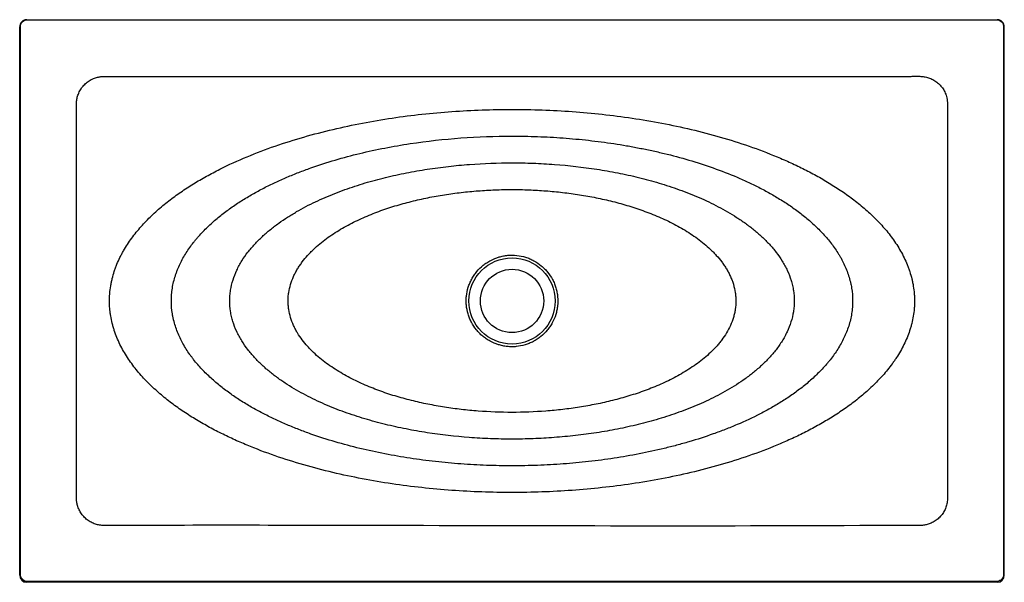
# Model space of a CAD drawing. Header units: millimetres. Extents: x 4724.11 to 4725.51, y 2943.16 to 2943.96.
import ezdxf

# ---------------------------------------------------------------- set-up
doc = ezdxf.new("R2010")
doc.units = ezdxf.units.MM
doc.layers.add('SANINDUSA', color=3, linetype='Continuous')

msp = doc.modelspace()

# ---------------------------------------------------------------- linework, layer by layer
at = {"layer": 'SANINDUSA'}
for p, q in [((4724.1142, 2943.1747), (4724.1142, 2943.9549)), ((4724.1242, 2943.9649), (4724.1253, 2943.9649)), ((4725.5034, 2943.9649), (4725.5045, 2943.9649)), ((4725.5145, 2943.1747), (4725.5145, 2943.9549)), ((4725.5045, 2943.1648), (4724.1242, 2943.1648))]:
    msp.add_line(p, q, dxfattribs=at)
for radius in [0.0613, 0.045]:
    msp.add_circle((4724.8144, 2943.5649), radius, dxfattribs=at)
for centre, major_axis, ratio, start_param, end_param in [((4724.1242, 2943.9549), (0.01, 0), 0.999657, 1.570796, 3.141593), ((4725.5045, 2943.9549), (0.01, 0), 0.999657, 6.283185, 7.853982), ((4724.1242, 2943.1748), (0.00708, 0.00708), 0.999315, 2.356537, 3.926648), ((4725.5045, 2943.1748), (0.00708, -0.00708), 0.999315, 5.49813, 7.068241)]:
    msp.add_ellipse(centre, major_axis=major_axis, ratio=ratio, start_param=start_param, end_param=end_param, dxfattribs=at)
for points, knots in [([(4724.1153, 2943.9549), (4724.1153, 2943.9556), (4724.1155, 2943.9575), (4724.1167, 2943.9603), (4724.1189, 2943.9628), (4724.1219, 2943.9646), (4724.1242, 2943.9648), (4724.1253, 2943.9649)], [0, 0, 0, 0, 0.141005, 0.355713, 0.57047, 0.785237, 1, 1, 1, 1]), ([(4724.1153, 2943.1758), (4724.1153, 2943.2441), (4724.1153, 2943.3806), (4724.1153, 2943.5786), (4724.1153, 2943.7701), (4724.1153, 2943.8933), (4724.1153, 2943.9549)], [0, 0, 0, 0, 0.262787, 0.525574, 0.762787, 1, 1, 1, 1]), ([(4724.1253, 2943.9649), (4724.1397, 2943.9649), (4724.154, 2943.9649), (4724.1827, 2943.9649), (4724.1971, 2943.9649), (4724.2401, 2943.9649), (4724.2688, 2943.9649), (4724.355, 2943.9649), (4724.4124, 2943.9649), (4724.5272, 2943.9649), (4724.5847, 2943.9649), (4724.6995, 2943.9649), (4724.7569, 2943.9649), (4724.8718, 2943.9649), (4724.9292, 2943.9649), (4725.044, 2943.9649), (4725.1015, 2943.9649), (4725.2163, 2943.9649), (4725.2737, 2943.9649), (4725.3599, 2943.9649), (4725.3886, 2943.9649), (4725.4316, 2943.9649), (4725.446, 2943.9649), (4725.4747, 2943.9649), (4725.489, 2943.9649), (4725.5034, 2943.9649)], [0, 0, 0, 0, 0.03125, 0.03125, 0.0625, 0.0625, 0.125, 0.125, 0.25, 0.25, 0.375, 0.375, 0.5, 0.5, 0.625, 0.625, 0.75, 0.75, 0.875, 0.875, 0.9375, 0.9375, 0.96875, 0.96875, 1, 1, 1, 1]), ([(4725.5034, 2943.9649), (4725.5041, 2943.9648), (4725.506, 2943.9647), (4725.5088, 2943.9635), (4725.5114, 2943.9613), (4725.5131, 2943.9583), (4725.5133, 2943.956), (4725.5134, 2943.9549)], [0, 0, 0, 0, 0.141372, 0.356069, 0.570718, 0.785353, 1, 1, 1, 1]), ([(4725.5134, 2943.9549), (4725.5134, 2943.8933), (4725.5134, 2943.7701), (4725.5134, 2943.5786), (4725.5134, 2943.3806), (4725.5134, 2943.2441), (4725.5134, 2943.1758)], [0, 0, 0, 0, 0.237212, 0.474426, 0.737213, 1, 1, 1, 1]), ([(4724.1949, 2943.8449), (4724.1949, 2943.8433), (4724.1949, 2943.8363), (4724.1949, 2943.7111), (4724.1945, 2943.5284), (4724.1954, 2943.3494), (4724.1949, 2943.2868), (4724.195, 2943.2816), (4724.1956, 2943.2773), (4724.1968, 2943.2727), (4724.1987, 2943.2677), (4724.2021, 2943.262), (4724.2064, 2943.2569), (4724.2115, 2943.2526), (4724.2172, 2943.2492), (4724.2233, 2943.2469), (4724.2294, 2943.2457), (4724.2355, 2943.2455), (4724.3663, 2943.246), (4724.7315, 2943.2454), (4725.1099, 2943.2441), (4725.3638, 2943.2457), (4725.3838, 2943.2454), (4725.3909, 2943.2453), (4725.3975, 2943.2455), (4725.4036, 2943.2464), (4725.4093, 2943.2483), (4725.415, 2943.2511), (4725.4204, 2943.255), (4725.425, 2943.2598), (4725.4288, 2943.2653), (4725.4316, 2943.2714), (4725.4334, 2943.278), (4725.434, 2943.287), (4725.4337, 2943.2981), (4725.4338, 2943.3124), (4725.4338, 2943.3275), (4725.4338, 2943.3436), (4725.4338, 2943.3597), (4725.4338, 2943.3758), (4725.4338, 2943.3919), (4725.4338, 2943.4134), (4725.4338, 2943.4348), (4725.4338, 2943.4563), (4725.4338, 2943.4724), (4725.4338, 2943.4885), (4725.4338, 2943.5046), (4725.4338, 2943.5207), (4725.4338, 2943.5368), (4725.4338, 2943.5529), (4725.4338, 2943.569), (4725.4338, 2943.5851), (4725.4338, 2943.6065), (4725.4338, 2943.628), (4725.4338, 2943.6495), (4725.4338, 2943.6656), (4725.4338, 2943.6817), (4725.4338, 2943.6978), (4725.4338, 2943.7139), (4725.4338, 2943.73), (4725.4338, 2943.7461), (4725.4338, 2943.7622), (4725.4338, 2943.7783), (4725.4338, 2943.7944), (4725.4337, 2943.8158), (4725.4339, 2943.8334), (4725.4337, 2943.8471), (4725.4332, 2943.8516), (4725.4321, 2943.8566), (4725.43, 2943.8622), (4725.4266, 2943.8679), (4725.4222, 2943.873), (4725.4171, 2943.8773), (4725.4114, 2943.8806), (4725.4053, 2943.8829), (4725.399, 2943.8841), (4725.3928, 2943.8845), (4725.3865, 2943.8844), (4725.3773, 2943.8842), (4725.3651, 2943.8843), (4725.3498, 2943.8843), (4725.3346, 2943.8843), (4725.3143, 2943.8843), (4725.294, 2943.8843), (4725.2737, 2943.8843), (4725.2585, 2943.8843), (4725.2433, 2943.8843), (4725.2281, 2943.8843), (4725.2078, 2943.8843), (4725.1875, 2943.8843), (4725.1672, 2943.8843), (4725.152, 2943.8843), (4725.1367, 2943.8843), (4725.1164, 2943.8843), (4725.0961, 2943.8843), (4725.0759, 2943.8843), (4725.0606, 2943.8843), (4725.0454, 2943.8843), (4725.0251, 2943.8843), (4725.0048, 2943.8843), (4724.9845, 2943.8843), (4724.9693, 2943.8843), (4724.9541, 2943.8843), (4724.9338, 2943.8843), (4724.9135, 2943.8843), (4724.8932, 2943.8843), (4724.878, 2943.8843), (4724.8627, 2943.8843), (4724.8475, 2943.8843), (4724.8272, 2943.8843), (4724.8069, 2943.8843), (4724.7866, 2943.8843), (4724.7714, 2943.8843), (4724.7562, 2943.8843), (4724.7359, 2943.8843), (4724.7156, 2943.8843), (4724.6953, 2943.8843), (4724.6801, 2943.8843), (4724.6649, 2943.8843), (4724.6446, 2943.8843), (4724.6243, 2943.8843), (4724.604, 2943.8843), (4724.5887, 2943.8843), (4724.5735, 2943.8843), (4724.5532, 2943.8843), (4724.5329, 2943.8843), (4724.5126, 2943.8843), (4724.4974, 2943.8843), (4724.4822, 2943.8843), (4724.467, 2943.8843), (4724.4467, 2943.8843), (4724.4264, 2943.8843), (4724.4061, 2943.8843), (4724.3909, 2943.8843), (4724.3756, 2943.8843), (4724.3553, 2943.8843), (4724.335, 2943.8843), (4724.3147, 2943.8843), (4724.2995, 2943.8843), (4724.2843, 2943.8843), (4724.264, 2943.8843), (4724.2471, 2943.8843), (4724.2336, 2943.8843), (4724.2286, 2943.8839), (4724.2231, 2943.8828), (4724.2174, 2943.8806), (4724.2116, 2943.8773), (4724.2065, 2943.873), (4724.2022, 2943.868), (4724.1988, 2943.8622), (4724.1965, 2943.8563), (4724.1952, 2943.8505), (4724.195, 2943.8468), (4724.1949, 2943.8449)], [0, 0, 0, 0, 0.0012878, 0.0056981, 0.1018523, 0.1499295, 0.1513439, 0.1527577, 0.1541644, 0.1548622, 0.1566624, 0.1584626, 0.1602637, 0.1620647, 0.1638656, 0.1656666, 0.1672963, 0.168938, 0.1705807, 0.2737396, 0.4660482, 0.4784532, 0.4803731, 0.4822928, 0.4842092, 0.4857471, 0.4872849, 0.4890848, 0.4908848, 0.4926859, 0.4944871, 0.4962888, 0.4980906, 0.5000007, 0.5035971, 0.5071936, 0.5115595, 0.5159255, 0.5202915, 0.5246575, 0.5290235, 0.5333895, 0.5421214, 0.5464874, 0.5508534, 0.5552194, 0.5595854, 0.5639513, 0.5683173, 0.5726833, 0.5770493, 0.5814153, 0.5857812, 0.5945132, 0.5988792, 0.6032452, 0.6076112, 0.6119771, 0.6163431, 0.6207091, 0.6250751, 0.6294411, 0.6338071, 0.638173, 0.642539, 0.651271, 0.6524793, 0.6536884, 0.6548926, 0.6566928, 0.658493, 0.6602935, 0.6620941, 0.6638945, 0.665695, 0.6673722, 0.6690595, 0.6707592, 0.6724533, 0.6765816, 0.6807099, 0.6848381, 0.6889664, 0.6972229, 0.7013511, 0.7054794, 0.7096076, 0.7137359, 0.7178641, 0.7261206, 0.7302489, 0.7343771, 0.7385054, 0.7426336, 0.7508902, 0.7550184, 0.7591467, 0.7632749, 0.7674032, 0.7756597, 0.7797879, 0.7839162, 0.7880444, 0.7921727, 0.8004292, 0.8045574, 0.8086857, 0.812814, 0.8169422, 0.8210705, 0.829327, 0.8334552, 0.8375835, 0.8417117, 0.84584, 0.8540965, 0.8582247, 0.862353, 0.8664813, 0.8706095, 0.878866, 0.8829943, 0.8871225, 0.8912508, 0.895379, 0.9036355, 0.9077638, 0.911892, 0.9160203, 0.9201485, 0.9242768, 0.9325333, 0.9366616, 0.9407898, 0.9449181, 0.9490463, 0.9573028, 0.9614311, 0.9655593, 0.9696876, 0.9738158, 0.9820723, 0.9834362, 0.9848, 0.9861564, 0.9879567, 0.9897569, 0.9915583, 0.9933596, 0.9951609, 0.9969623, 0.9984811, 1, 1, 1, 1]), ([(4724.2419, 2943.5649), (4724.2419, 2943.5613), (4724.242, 2943.5577), (4724.2425, 2943.5524), (4724.2427, 2943.5506), (4724.2431, 2943.5471), (4724.2434, 2943.5453), (4724.2442, 2943.5401), (4724.2449, 2943.5366), (4724.2462, 2943.5314), (4724.2467, 2943.5297), (4724.2477, 2943.5263), (4724.2482, 2943.5246), (4724.2499, 2943.5195), (4724.2511, 2943.5162), (4724.2538, 2943.5096), (4724.2553, 2943.5063), (4724.2584, 2943.4999), (4724.2601, 2943.4968), (4724.2636, 2943.4906), (4724.2655, 2943.4875), (4724.2694, 2943.4815), (4724.2714, 2943.4786), (4724.2756, 2943.4728), (4724.2778, 2943.47), (4724.2822, 2943.4645), (4724.2845, 2943.4617), (4724.2893, 2943.4564), (4724.2917, 2943.4538), (4724.2991, 2943.4461), (4724.3043, 2943.4412), (4724.3123, 2943.4341), (4724.315, 2943.4317), (4724.3205, 2943.4272), (4724.3232, 2943.4249), (4724.3317, 2943.4184), (4724.3374, 2943.4142), (4724.3462, 2943.4081), (4724.3492, 2943.4061), (4724.3552, 2943.4022), (4724.3582, 2943.4003), (4724.3673, 2943.3947), (4724.3734, 2943.3911), (4724.3859, 2943.3842), (4724.3922, 2943.3809), (4724.405, 2943.3745), (4724.4114, 2943.3714), (4724.4244, 2943.3654), (4724.4309, 2943.3626), (4724.4507, 2943.3544), (4724.464, 2943.3493), (4724.4909, 2943.34), (4724.5046, 2943.3357), (4724.532, 2943.3278), (4724.5458, 2943.3242), (4724.5735, 2943.3176), (4724.5875, 2943.3147), (4724.6155, 2943.3093), (4724.6296, 2943.3069), (4724.6578, 2943.3027), (4724.6719, 2943.3009), (4724.7003, 2943.2978), (4724.7145, 2943.2965), (4724.7429, 2943.2945), (4724.7572, 2943.2937), (4724.7857, 2943.2927), (4724.8, 2943.2924), (4724.8285, 2943.2924), (4724.8427, 2943.2927), (4724.8713, 2943.2937), (4724.8855, 2943.2945), (4724.914, 2943.2965), (4724.9282, 2943.2978), (4724.9565, 2943.3009), (4724.9707, 2943.3027), (4724.9989, 2943.3069), (4725.0129, 2943.3093), (4725.041, 2943.3146), (4725.0549, 2943.3176), (4725.0827, 2943.3241), (4725.0965, 2943.3277), (4725.1239, 2943.3356), (4725.1375, 2943.3399), (4725.1645, 2943.3492), (4725.1778, 2943.3543), (4725.1976, 2943.3625), (4725.2041, 2943.3653), (4725.2171, 2943.3713), (4725.2235, 2943.3743), (4725.2363, 2943.3807), (4725.2426, 2943.3841), (4725.255, 2943.391), (4725.2612, 2943.3946), (4725.2703, 2943.4002), (4725.2733, 2943.4021), (4725.2793, 2943.406), (4725.2822, 2943.408), (4725.2911, 2943.414), (4725.2968, 2943.4182), (4725.3081, 2943.427), (4725.3136, 2943.4315), (4725.3216, 2943.4386), (4725.3242, 2943.441), (4725.3294, 2943.446), (4725.3319, 2943.4485), (4725.3393, 2943.4562), (4725.3441, 2943.4615), (4725.3508, 2943.4698), (4725.353, 2943.4726), (4725.3561, 2943.4769), (4725.3571, 2943.4784), (4725.3592, 2943.4813), (4725.3602, 2943.4828), (4725.3631, 2943.4873), (4725.365, 2943.4903), (4725.3685, 2943.4965), (4725.3702, 2943.4997), (4725.3733, 2943.5061), (4725.3748, 2943.5093), (4725.3775, 2943.5159), (4725.3787, 2943.5192), (4725.3804, 2943.5243), (4725.381, 2943.526), (4725.3819, 2943.5295), (4725.3824, 2943.5312), (4725.3837, 2943.5363), (4725.3844, 2943.5398), (4725.3856, 2943.5468), (4725.386, 2943.5503), (4725.3865, 2943.5556), (4725.3866, 2943.5574), (4725.3868, 2943.561), (4725.3868, 2943.5628), (4725.3868, 2943.5663), (4725.3868, 2943.5681), (4725.3866, 2943.5717), (4725.3865, 2943.5735), (4725.3861, 2943.5788), (4725.3857, 2943.5823), (4725.3848, 2943.5876), (4725.3845, 2943.5894), (4725.3838, 2943.5929), (4725.3834, 2943.5946), (4725.3821, 2943.5998), (4725.3811, 2943.6032), (4725.3795, 2943.6083), (4725.3789, 2943.61), (4725.3777, 2943.6133), (4725.377, 2943.615), (4725.375, 2943.6199), (4725.3736, 2943.6232), (4725.3704, 2943.6296), (4725.3688, 2943.6328), (4725.3652, 2943.639), (4725.3634, 2943.642), (4725.3595, 2943.648), (4725.3575, 2943.6509), (4725.3533, 2943.6567), (4725.3511, 2943.6595), (4725.3467, 2943.6651), (4725.3443, 2943.6678), (4725.3396, 2943.6732), (4725.3372, 2943.6758), (4725.3323, 2943.6809), (4725.3297, 2943.6834), (4725.3246, 2943.6884), (4725.322, 2943.6908), (4725.3166, 2943.6955), (4725.3139, 2943.6979), (4725.3084, 2943.7024), (4725.3057, 2943.7047), (4725.3, 2943.7091), (4725.2972, 2943.7112), (4725.2914, 2943.7154), (4725.2885, 2943.7175), (4725.2797, 2943.7236), (4725.2737, 2943.7274), (4725.2646, 2943.7331), (4725.2616, 2943.7349), (4725.2554, 2943.7385), (4725.2523, 2943.7403), (4725.243, 2943.7455), (4725.2367, 2943.7488), (4725.2239, 2943.7552), (4725.2175, 2943.7583), (4725.2045, 2943.7642), (4725.198, 2943.7671), (4725.1782, 2943.7753), (4725.1649, 2943.7804), (4725.1379, 2943.7897), (4725.1243, 2943.794), (4725.0969, 2943.8019), (4725.0831, 2943.8055), (4725.0553, 2943.8121), (4725.0414, 2943.8151), (4725.0133, 2943.8204), (4724.9993, 2943.8228), (4724.971, 2943.827), (4724.9569, 2943.8288), (4724.9285, 2943.8319), (4724.9143, 2943.8332), (4724.8716, 2943.8363), (4724.8431, 2943.8373), (4724.786, 2943.8373), (4724.7574, 2943.8363), (4724.7148, 2943.8333), (4724.7005, 2943.832), (4724.6722, 2943.8289), (4724.658, 2943.8271), (4724.6298, 2943.8229), (4724.6157, 2943.8205), (4724.5877, 2943.8152), (4724.5737, 2943.8122), (4724.546, 2943.8056), (4724.5321, 2943.802), (4724.5047, 2943.7941), (4724.4911, 2943.7898), (4724.4641, 2943.7805), (4724.4508, 2943.7754), (4724.4244, 2943.7645), (4724.4114, 2943.7586), (4724.3923, 2943.749), (4724.386, 2943.7456), (4724.3735, 2943.7387), (4724.3674, 2943.7351), (4724.3553, 2943.7276), (4724.3493, 2943.7237), (4724.3375, 2943.7157), (4724.3318, 2943.7115), (4724.3205, 2943.7027), (4724.315, 2943.6982), (4724.3043, 2943.6887), (4724.2992, 2943.6837), (4724.2917, 2943.676), (4724.2893, 2943.6734), (4724.2846, 2943.6681), (4724.2823, 2943.6654), (4724.2778, 2943.6598), (4724.2756, 2943.657), (4724.2714, 2943.6512), (4724.2694, 2943.6483), (4724.2655, 2943.6423), (4724.2636, 2943.6393), (4724.261, 2943.6346), (4724.2601, 2943.6331), (4724.2585, 2943.6299), (4724.2576, 2943.6283), (4724.2553, 2943.6235), (4724.2538, 2943.6203), (4724.2518, 2943.6153), (4724.2512, 2943.6137), (4724.2499, 2943.6103), (4724.2493, 2943.6086), (4724.2477, 2943.6036), (4724.2467, 2943.6001), (4724.2454, 2943.5949), (4724.245, 2943.5932), (4724.2443, 2943.5897), (4724.2439, 2943.5879), (4724.2431, 2943.5827), (4724.2426, 2943.5791), (4724.2422, 2943.5738), (4724.2421, 2943.572), (4724.2419, 2943.5685), (4724.2419, 2943.5667), (4724.2419, 2943.5649)], [0, 0, 0, 0, 0.003906, 0.003906, 0.005859, 0.005859, 0.007812, 0.007812, 0.011719, 0.011719, 0.013672, 0.013672, 0.015625, 0.015625, 0.019531, 0.019531, 0.023438, 0.023438, 0.027344, 0.027344, 0.03125, 0.03125, 0.035156, 0.035156, 0.039063, 0.039063, 0.042969, 0.042969, 0.046875, 0.046875, 0.054688, 0.054688, 0.058594, 0.058594, 0.0625, 0.0625, 0.070313, 0.070313, 0.074219, 0.074219, 0.078125, 0.078125, 0.085938, 0.085938, 0.09375, 0.09375, 0.101563, 0.101563, 0.109375, 0.109375, 0.125, 0.125, 0.140625, 0.140625, 0.15625, 0.15625, 0.171875, 0.171875, 0.1875, 0.1875, 0.203125, 0.203125, 0.21875, 0.21875, 0.234375, 0.234375, 0.25, 0.25, 0.265625, 0.265625, 0.28125, 0.28125, 0.296875, 0.296875, 0.3125, 0.3125, 0.328125, 0.328125, 0.34375, 0.34375, 0.359375, 0.359375, 0.375, 0.375, 0.390625, 0.390625, 0.398438, 0.398438, 0.40625, 0.40625, 0.414063, 0.414063, 0.421875, 0.421875, 0.425781, 0.425781, 0.429688, 0.429688, 0.4375, 0.4375, 0.445313, 0.445313, 0.449219, 0.449219, 0.453125, 0.453125, 0.460938, 0.460938, 0.464844, 0.464844, 0.466797, 0.466797, 0.46875, 0.46875, 0.472656, 0.472656, 0.476563, 0.476563, 0.480469, 0.480469, 0.484375, 0.484375, 0.486328, 0.486328, 0.488281, 0.488281, 0.492188, 0.492188, 0.496094, 0.496094, 0.498047, 0.498047, 0.5, 0.5, 0.501953, 0.501953, 0.503906, 0.503906, 0.507813, 0.507813, 0.509766, 0.509766, 0.511719, 0.511719, 0.515625, 0.515625, 0.517578, 0.517578, 0.519531, 0.519531, 0.523438, 0.523438, 0.527344, 0.527344, 0.53125, 0.53125, 0.535156, 0.535156, 0.539063, 0.539063, 0.542969, 0.542969, 0.546875, 0.546875, 0.550781, 0.550781, 0.554688, 0.554688, 0.558594, 0.558594, 0.5625, 0.5625, 0.566406, 0.566406, 0.570313, 0.570313, 0.578125, 0.578125, 0.582031, 0.582031, 0.585938, 0.585938, 0.59375, 0.59375, 0.601563, 0.601563, 0.609375, 0.609375, 0.625, 0.625, 0.640625, 0.640625, 0.65625, 0.65625, 0.671875, 0.671875, 0.6875, 0.6875, 0.703125, 0.703125, 0.71875, 0.71875, 0.75, 0.75, 0.78125, 0.78125, 0.796875, 0.796875, 0.8125, 0.8125, 0.828125, 0.828125, 0.84375, 0.84375, 0.859375, 0.859375, 0.875, 0.875, 0.890625, 0.890625, 0.90625, 0.90625, 0.914062, 0.914062, 0.921875, 0.921875, 0.929687, 0.929687, 0.9375, 0.9375, 0.945312, 0.945312, 0.953125, 0.953125, 0.957031, 0.957031, 0.960937, 0.960937, 0.964844, 0.964844, 0.96875, 0.96875, 0.972656, 0.972656, 0.974609, 0.974609, 0.976562, 0.976562, 0.980469, 0.980469, 0.982422, 0.982422, 0.984375, 0.984375, 0.988281, 0.988281, 0.990234, 0.990234, 0.992187, 0.992187, 0.996094, 0.996094, 0.998047, 0.998047, 1, 1, 1, 1]), ([(4724.3299, 2943.5649), (4724.3299, 2943.5588), (4724.3304, 2943.5527), (4724.3316, 2943.5452), (4724.3319, 2943.5437), (4724.3325, 2943.5408), (4724.3328, 2943.5393), (4724.3339, 2943.5349), (4724.3347, 2943.532), (4724.3374, 2943.5234), (4724.3397, 2943.5178), (4724.3436, 2943.5096), (4724.345, 2943.5069), (4724.3479, 2943.5016), (4724.3494, 2943.499), (4724.3527, 2943.4938), (4724.3544, 2943.4913), (4724.357, 2943.4876), (4724.3579, 2943.4864), (4724.3597, 2943.484), (4724.3606, 2943.4828), (4724.3653, 2943.4768), (4724.3693, 2943.4722), (4724.3755, 2943.4656), (4724.3776, 2943.4634), (4724.382, 2943.4592), (4724.3842, 2943.4571), (4724.3909, 2943.451), (4724.3955, 2943.447), (4724.405, 2943.4395), (4724.4098, 2943.4359), (4724.4172, 2943.4306), (4724.4197, 2943.4289), (4724.4248, 2943.4255), (4724.4273, 2943.4239), (4724.435, 2943.419), (4724.4402, 2943.4159), (4724.4507, 2943.41), (4724.4561, 2943.4071), (4724.4669, 2943.4015), (4724.4723, 2943.3989), (4724.4833, 2943.3937), (4724.4888, 2943.3912), (4724.5, 2943.3865), (4724.5056, 2943.3842), (4724.5169, 2943.3798), (4724.5226, 2943.3777), (4724.5397, 2943.3716), (4724.5513, 2943.3679), (4724.5746, 2943.3611), (4724.5863, 2943.358), (4724.6099, 2943.3523), (4724.6217, 2943.3497), (4724.6455, 2943.3451), (4724.6575, 2943.343), (4724.6815, 2943.3394), (4724.6935, 2943.3378), (4724.7176, 2943.3351), (4724.7297, 2943.334), (4724.7539, 2943.3322), (4724.766, 2943.3315), (4724.7902, 2943.3307), (4724.8023, 2943.3304), (4724.8266, 2943.3304), (4724.8387, 2943.3307), (4724.8629, 2943.3315), (4724.8751, 2943.3322), (4724.8993, 2943.334), (4724.9113, 2943.3351), (4724.9354, 2943.3378), (4724.9475, 2943.3394), (4724.9714, 2943.343), (4724.9834, 2943.3451), (4725.0072, 2943.3497), (4725.019, 2943.3523), (4725.0367, 2943.3566), (4725.0426, 2943.3581), (4725.0543, 2943.3612), (4725.0602, 2943.3629), (4725.0776, 2943.368), (4725.0892, 2943.3717), (4725.1063, 2943.3778), (4725.112, 2943.3799), (4725.1233, 2943.3843), (4725.1289, 2943.3866), (4725.1456, 2943.3937), (4725.1566, 2943.3988), (4725.1728, 2943.4072), (4725.1781, 2943.41), (4725.186, 2943.4146), (4725.1887, 2943.4161), (4725.1939, 2943.4192), (4725.1964, 2943.4208), (4725.2041, 2943.4256), (4725.2092, 2943.429), (4725.219, 2943.436), (4725.2239, 2943.4396), (4725.2334, 2943.4472), (4725.238, 2943.4511), (4725.2447, 2943.4573), (4725.2469, 2943.4594), (4725.2512, 2943.4636), (4725.2534, 2943.4658), (4725.2575, 2943.4702), (4725.2595, 2943.4725), (4725.2625, 2943.4759), (4725.2635, 2943.4771), (4725.2654, 2943.4794), (4725.2664, 2943.4806), (4725.271, 2943.4865), (4725.2745, 2943.4914), (4725.2809, 2943.5016), (4725.2839, 2943.5069), (4725.2871, 2943.5137), (4725.2877, 2943.5151), (4725.2889, 2943.5179), (4725.2895, 2943.5193), (4725.2912, 2943.5235), (4725.2922, 2943.5264), (4725.2941, 2943.5321), (4725.2949, 2943.535), (4725.2963, 2943.5409), (4725.2969, 2943.5439), (4725.2976, 2943.5484), (4725.2978, 2943.5499), (4725.2982, 2943.553), (4725.2983, 2943.5545), (4725.2987, 2943.559), (4725.2988, 2943.5621), (4725.2988, 2943.5711), (4725.2983, 2943.5771), (4725.2971, 2943.5846), (4725.2968, 2943.586), (4725.2962, 2943.589), (4725.2959, 2943.5905), (4725.2948, 2943.5949), (4725.294, 2943.5979), (4725.2912, 2943.6065), (4725.289, 2943.612), (4725.2851, 2943.6202), (4725.2838, 2943.6229), (4725.2816, 2943.6268), (4725.2808, 2943.6281), (4725.2793, 2943.6307), (4725.2785, 2943.632), (4725.2744, 2943.6384), (4725.2709, 2943.6434), (4725.2653, 2943.6505), (4725.2634, 2943.6529), (4725.2594, 2943.6575), (4725.2574, 2943.6597), (4725.2512, 2943.6663), (4725.2468, 2943.6706), (4725.2401, 2943.6767), (4725.2378, 2943.6787), (4725.2332, 2943.6826), (4725.2309, 2943.6846), (4725.2238, 2943.6902), (4725.2189, 2943.6939), (4725.209, 2943.7008), (4725.204, 2943.7042), (4725.1937, 2943.7107), (4725.1885, 2943.7138), (4725.178, 2943.7198), (4725.1727, 2943.7227), (4725.1619, 2943.7282), (4725.1564, 2943.7309), (4725.1455, 2943.736), (4725.1399, 2943.7385), (4725.1232, 2943.7456), (4725.1119, 2943.75), (4725.089, 2943.7581), (4725.0775, 2943.7618), (4725.0542, 2943.7687), (4725.0425, 2943.7718), (4725.0248, 2943.7761), (4725.0189, 2943.7774), (4725.0071, 2943.78), (4725.0011, 2943.7812), (4724.9892, 2943.7835), (4724.9832, 2943.7846), (4724.9713, 2943.7867), (4724.9653, 2943.7877), (4724.9473, 2943.7904), (4724.9353, 2943.792), (4724.9112, 2943.7947), (4724.8991, 2943.7958), (4724.8749, 2943.7976), (4724.8628, 2943.7982), (4724.8386, 2943.7991), (4724.8265, 2943.7993), (4724.7901, 2943.7993), (4724.7658, 2943.7985), (4724.7174, 2943.7949), (4724.6933, 2943.7922), (4724.6574, 2943.7868), (4724.6454, 2943.7847), (4724.6216, 2943.7801), (4724.6097, 2943.7775), (4724.5862, 2943.7718), (4724.5744, 2943.7687), (4724.5512, 2943.7618), (4724.5396, 2943.7581), (4724.5225, 2943.752), (4724.5168, 2943.7499), (4724.5055, 2943.7455), (4724.4999, 2943.7432), (4724.4887, 2943.7385), (4724.4832, 2943.736), (4724.4722, 2943.7309), (4724.4668, 2943.7282), (4724.456, 2943.7227), (4724.4507, 2943.7198), (4724.4401, 2943.7138), (4724.4349, 2943.7107), (4724.4247, 2943.7042), (4724.4196, 2943.7008), (4724.4122, 2943.6956), (4724.4098, 2943.6938), (4724.4049, 2943.6902), (4724.4025, 2943.6883), (4724.3954, 2943.6826), (4724.3908, 2943.6787), (4724.3841, 2943.6726), (4724.3819, 2943.6705), (4724.3776, 2943.6663), (4724.3754, 2943.6641), (4724.3713, 2943.6597), (4724.3693, 2943.6574), (4724.3663, 2943.654), (4724.3653, 2943.6528), (4724.3634, 2943.6505), (4724.3624, 2943.6493), (4724.3577, 2943.6433), (4724.3543, 2943.6384), (4724.3478, 2943.6283), (4724.3449, 2943.623), (4724.3411, 2943.6149), (4724.3398, 2943.6122), (4724.3382, 2943.608), (4724.3376, 2943.6066), (4724.3366, 2943.6037), (4724.3361, 2943.6023), (4724.3338, 2943.595), (4724.3323, 2943.5891), (4724.3311, 2943.5816), (4724.3309, 2943.5801), (4724.3306, 2943.577), (4724.3303, 2943.574), (4724.3301, 2943.571), (4724.33, 2943.5687), (4724.33, 2943.5679), (4724.3299, 2943.5664), (4724.3299, 2943.5656), (4724.3299, 2943.5649)], [0, 0, 0, 0, 0.007813, 0.007813, 0.009766, 0.009766, 0.011719, 0.011719, 0.015625, 0.015625, 0.023438, 0.023438, 0.027344, 0.027344, 0.03125, 0.03125, 0.035156, 0.035156, 0.037109, 0.037109, 0.039063, 0.039063, 0.046875, 0.046875, 0.050781, 0.050781, 0.054688, 0.054688, 0.0625, 0.0625, 0.070313, 0.070313, 0.074219, 0.074219, 0.078125, 0.078125, 0.085938, 0.085938, 0.09375, 0.09375, 0.101563, 0.101563, 0.109375, 0.109375, 0.117188, 0.117188, 0.125, 0.125, 0.140625, 0.140625, 0.15625, 0.15625, 0.171875, 0.171875, 0.1875, 0.1875, 0.203125, 0.203125, 0.21875, 0.21875, 0.234375, 0.234375, 0.25, 0.25, 0.265625, 0.265625, 0.28125, 0.28125, 0.296875, 0.296875, 0.3125, 0.3125, 0.328125, 0.328125, 0.34375, 0.34375, 0.351563, 0.351563, 0.359375, 0.359375, 0.375, 0.375, 0.382813, 0.382813, 0.390625, 0.390625, 0.40625, 0.40625, 0.414063, 0.414063, 0.417969, 0.417969, 0.421875, 0.421875, 0.429688, 0.429688, 0.4375, 0.4375, 0.445313, 0.445313, 0.449219, 0.449219, 0.453125, 0.453125, 0.457031, 0.457031, 0.458984, 0.458984, 0.460938, 0.460938, 0.46875, 0.46875, 0.476563, 0.476563, 0.478516, 0.478516, 0.480469, 0.480469, 0.484375, 0.484375, 0.488281, 0.488281, 0.492188, 0.492188, 0.494141, 0.494141, 0.496094, 0.496094, 0.5, 0.5, 0.507813, 0.507813, 0.509766, 0.509766, 0.511719, 0.511719, 0.515625, 0.515625, 0.523438, 0.523438, 0.527344, 0.527344, 0.529297, 0.529297, 0.53125, 0.53125, 0.539063, 0.539063, 0.542969, 0.542969, 0.546875, 0.546875, 0.554688, 0.554688, 0.558594, 0.558594, 0.5625, 0.5625, 0.570313, 0.570313, 0.578125, 0.578125, 0.585938, 0.585938, 0.59375, 0.59375, 0.601563, 0.601563, 0.609375, 0.609375, 0.625, 0.625, 0.640625, 0.640625, 0.65625, 0.65625, 0.664063, 0.664063, 0.671875, 0.671875, 0.679688, 0.679688, 0.6875, 0.6875, 0.703125, 0.703125, 0.71875, 0.71875, 0.734375, 0.734375, 0.75, 0.75, 0.78125, 0.78125, 0.8125, 0.8125, 0.828125, 0.828125, 0.84375, 0.84375, 0.859375, 0.859375, 0.875, 0.875, 0.882813, 0.882813, 0.890625, 0.890625, 0.898438, 0.898438, 0.90625, 0.90625, 0.914063, 0.914063, 0.921875, 0.921875, 0.929688, 0.929688, 0.933594, 0.933594, 0.9375, 0.9375, 0.945313, 0.945313, 0.949219, 0.949219, 0.953125, 0.953125, 0.957031, 0.957031, 0.958984, 0.958984, 0.960937, 0.960937, 0.96875, 0.96875, 0.976562, 0.976562, 0.980469, 0.980469, 0.982422, 0.982422, 0.984375, 0.984375, 0.992187, 0.992187, 0.994141, 0.994141, 0.996094, 0.998047, 0.998047, 0.999023, 0.999023, 1, 1, 1, 1]), ([(4724.8144, 2943.7613), (4724.7942, 2943.7613), (4724.774, 2943.7606), (4724.7439, 2943.7583), (4724.7339, 2943.7574), (4724.7139, 2943.7551), (4724.7039, 2943.7538), (4724.6839, 2943.7507), (4724.674, 2943.749), (4724.6543, 2943.7451), (4724.6444, 2943.7429), (4724.6297, 2943.7393), (4724.6249, 2943.7381), (4724.6151, 2943.7354), (4724.6103, 2943.7341), (4724.6006, 2943.7312), (4724.5958, 2943.7297), (4724.5862, 2943.7265), (4724.5815, 2943.7249), (4724.572, 2943.7215), (4724.5673, 2943.7197), (4724.5579, 2943.716), (4724.5533, 2943.7141), (4724.544, 2943.7101), (4724.5394, 2943.708), (4724.5303, 2943.7037), (4724.5258, 2943.7015), (4724.5169, 2943.6968), (4724.5125, 2943.6944), (4724.5059, 2943.6906), (4724.5038, 2943.6893), (4724.4995, 2943.6867), (4724.4973, 2943.6854), (4724.491, 2943.6813), (4724.4868, 2943.6785), (4724.4807, 2943.6741), (4724.4786, 2943.6726), (4724.4746, 2943.6695), (4724.4726, 2943.668), (4724.4668, 2943.6632), (4724.463, 2943.6599), (4724.4556, 2943.6531), (4724.452, 2943.6495), (4724.4452, 2943.6421), (4724.4419, 2943.6383), (4724.4357, 2943.6303), (4724.4329, 2943.6262), (4724.4289, 2943.6198), (4724.4276, 2943.6176), (4724.4252, 2943.6131), (4724.4241, 2943.6109), (4724.4209, 2943.6041), (4724.4191, 2943.5995), (4724.4161, 2943.59), (4724.4149, 2943.5851), (4724.4139, 2943.5789), (4724.4138, 2943.5776), (4724.4135, 2943.5751), (4724.4133, 2943.5739), (4724.413, 2943.5701), (4724.4129, 2943.5676), (4724.4129, 2943.5602), (4724.4133, 2943.5552), (4724.4144, 2943.5478), (4724.4149, 2943.5454), (4724.4157, 2943.5417), (4724.416, 2943.5404), (4724.4167, 2943.538), (4724.417, 2943.5368), (4724.4189, 2943.5308), (4724.4207, 2943.5261), (4724.4239, 2943.5193), (4724.425, 2943.5171), (4724.4274, 2943.5126), (4724.4286, 2943.5104), (4724.4326, 2943.504), (4724.4355, 2943.4999), (4724.4401, 2943.4939), (4724.4417, 2943.4919), (4724.4449, 2943.488), (4724.4466, 2943.4862), (4724.4517, 2943.4806), (4724.4552, 2943.4771), (4724.4608, 2943.4719), (4724.4626, 2943.4702), (4724.4664, 2943.4669), (4724.4684, 2943.4653), (4724.4742, 2943.4605), (4724.4782, 2943.4575), (4724.4844, 2943.453), (4724.4864, 2943.4516), (4724.4906, 2943.4488), (4724.4927, 2943.4474), (4724.499, 2943.4433), (4724.5033, 2943.4407), (4724.5121, 2943.4356), (4724.5165, 2943.4332), (4724.5254, 2943.4285), (4724.5299, 2943.4263), (4724.539, 2943.4219), (4724.5436, 2943.4198), (4724.5529, 2943.4158), (4724.5575, 2943.4139), (4724.5669, 2943.4102), (4724.5716, 2943.4084), (4724.5858, 2943.4033), (4724.5954, 2943.4001), (4724.6147, 2943.3944), (4724.6245, 2943.3917), (4724.6392, 2943.3881), (4724.6441, 2943.387), (4724.6539, 2943.3848), (4724.6588, 2943.3838), (4724.6737, 2943.3808), (4724.6836, 2943.3791), (4724.7135, 2943.3745), (4724.7335, 2943.3722), (4724.7637, 2943.3699), (4724.7738, 2943.3694), (4724.7939, 2943.3686), (4724.804, 2943.3684), (4724.8241, 2943.3684), (4724.8342, 2943.3686), (4724.8544, 2943.3693), (4724.8644, 2943.3699), (4724.8845, 2943.3714), (4724.8946, 2943.3723), (4724.9146, 2943.3746), (4724.9246, 2943.3759), (4724.9445, 2943.379), (4724.9545, 2943.3807), (4724.9743, 2943.3846), (4724.9841, 2943.3868), (4724.9988, 2943.3904), (4725.0037, 2943.3916), (4725.0134, 2943.3943), (4725.0182, 2943.3957), (4725.0279, 2943.3985), (4725.0327, 2943.4), (4725.0423, 2943.4032), (4725.0471, 2943.4048), (4725.0613, 2943.4099), (4725.0707, 2943.4136), (4725.0846, 2943.4196), (4725.0892, 2943.4217), (4725.0983, 2943.426), (4725.1028, 2943.4282), (4725.1117, 2943.4329), (4725.1161, 2943.4353), (4725.1248, 2943.4404), (4725.1292, 2943.443), (4725.1376, 2943.4484), (4725.1418, 2943.4512), (4725.15, 2943.4571), (4725.154, 2943.4602), (4725.1618, 2943.4665), (4725.1657, 2943.4698), (4725.1712, 2943.4749), (4725.173, 2943.4767), (4725.1766, 2943.4802), (4725.1783, 2943.482), (4725.1835, 2943.4876), (4725.1867, 2943.4914), (4725.1914, 2943.4974), (4725.1929, 2943.4994), (4725.1957, 2943.5036), (4725.1971, 2943.5057), (4725.1998, 2943.5099), (4725.201, 2943.5121), (4725.2029, 2943.5154), (4725.2034, 2943.5166), (4725.2046, 2943.5188), (4725.2051, 2943.5199), (4725.2078, 2943.5256), (4725.2096, 2943.5303), (4725.2126, 2943.5398), (4725.2138, 2943.5446), (4725.2148, 2943.5508), (4725.2149, 2943.5521), (4725.2152, 2943.5546), (4725.2154, 2943.5559), (4725.2157, 2943.5596), (4725.2158, 2943.5621), (4725.2158, 2943.5696), (4725.2154, 2943.5746), (4725.2143, 2943.582), (4725.2138, 2943.5844), (4725.213, 2943.5881), (4725.2127, 2943.5893), (4725.212, 2943.5918), (4725.2117, 2943.593), (4725.2098, 2943.599), (4725.208, 2943.6037), (4725.2048, 2943.6105), (4725.2037, 2943.6127), (4725.2019, 2943.616), (4725.2013, 2943.6171), (4725.2, 2943.6193), (4725.1994, 2943.6204), (4725.1961, 2943.6258), (4725.1932, 2943.6299), (4725.1886, 2943.6359), (4725.187, 2943.6379), (4725.1838, 2943.6418), (4725.1821, 2943.6436), (4725.177, 2943.6492), (4725.1734, 2943.6528), (4725.1679, 2943.6579), (4725.166, 2943.6596), (4725.1622, 2943.6629), (4725.1603, 2943.6645), (4725.1544, 2943.6693), (4725.1504, 2943.6723), (4725.1443, 2943.6768), (4725.1422, 2943.6782), (4725.138, 2943.681), (4725.1359, 2943.6824), (4725.1296, 2943.6865), (4725.1253, 2943.6891), (4725.1165, 2943.6942), (4725.1121, 2943.6966), (4725.1032, 2943.7013), (4725.0987, 2943.7036), (4725.0896, 2943.7079), (4725.085, 2943.71), (4725.0757, 2943.714), (4725.0711, 2943.7159), (4725.0617, 2943.7196), (4725.057, 2943.7214), (4725.0475, 2943.7248), (4725.0427, 2943.7265), (4725.0331, 2943.7296), (4725.0283, 2943.7311), (4725.0138, 2943.7354), (4725.0041, 2943.7381), (4724.9845, 2943.7429), (4724.9746, 2943.7451), (4724.9548, 2943.749), (4724.9449, 2943.7507), (4724.915, 2943.7553), (4724.8949, 2943.7576), (4724.8648, 2943.7598), (4724.8547, 2943.7604), (4724.8396, 2943.761), (4724.8345, 2943.7611), (4724.827, 2943.7612), (4724.8244, 2943.7613), (4724.8207, 2943.7613), (4724.8194, 2943.7613), (4724.8169, 2943.7613), (4724.8156, 2943.7613), (4724.8144, 2943.7613)], [0, 0, 0, 0, 0.03125, 0.03125, 0.046875, 0.046875, 0.0625, 0.0625, 0.078125, 0.078125, 0.09375, 0.09375, 0.101563, 0.101563, 0.109375, 0.109375, 0.117188, 0.117188, 0.125, 0.125, 0.132813, 0.132813, 0.140625, 0.140625, 0.148438, 0.148438, 0.15625, 0.15625, 0.164063, 0.164063, 0.167969, 0.167969, 0.171875, 0.171875, 0.179688, 0.179688, 0.183594, 0.183594, 0.1875, 0.1875, 0.195313, 0.195313, 0.203125, 0.203125, 0.210938, 0.210938, 0.21875, 0.21875, 0.222656, 0.222656, 0.226563, 0.226563, 0.234375, 0.234375, 0.242188, 0.242188, 0.244141, 0.244141, 0.246094, 0.246094, 0.25, 0.25, 0.257813, 0.257813, 0.261719, 0.261719, 0.263672, 0.263672, 0.265625, 0.265625, 0.273438, 0.273438, 0.277344, 0.277344, 0.28125, 0.28125, 0.289063, 0.289063, 0.292969, 0.292969, 0.296875, 0.296875, 0.304688, 0.304688, 0.308594, 0.308594, 0.3125, 0.3125, 0.320313, 0.320313, 0.324219, 0.324219, 0.328125, 0.328125, 0.335938, 0.335938, 0.34375, 0.34375, 0.351563, 0.351563, 0.359375, 0.359375, 0.367188, 0.367188, 0.375, 0.375, 0.390625, 0.390625, 0.40625, 0.40625, 0.414063, 0.414063, 0.421875, 0.421875, 0.4375, 0.4375, 0.46875, 0.46875, 0.484375, 0.484375, 0.5, 0.5, 0.515625, 0.515625, 0.53125, 0.53125, 0.546875, 0.546875, 0.5625, 0.5625, 0.578125, 0.578125, 0.59375, 0.59375, 0.601563, 0.601563, 0.609375, 0.609375, 0.617188, 0.617188, 0.625, 0.625, 0.640625, 0.640625, 0.648438, 0.648438, 0.65625, 0.65625, 0.664063, 0.664063, 0.671875, 0.671875, 0.679688, 0.679688, 0.6875, 0.6875, 0.695313, 0.695313, 0.699219, 0.699219, 0.703125, 0.703125, 0.710938, 0.710938, 0.714844, 0.714844, 0.71875, 0.71875, 0.722656, 0.722656, 0.724609, 0.724609, 0.726563, 0.726563, 0.734375, 0.734375, 0.742188, 0.742188, 0.744141, 0.744141, 0.746094, 0.746094, 0.75, 0.75, 0.757813, 0.757813, 0.761719, 0.761719, 0.763672, 0.763672, 0.765625, 0.765625, 0.773438, 0.773438, 0.777344, 0.777344, 0.779297, 0.779297, 0.78125, 0.78125, 0.789063, 0.789063, 0.792969, 0.792969, 0.796875, 0.796875, 0.804688, 0.804688, 0.808594, 0.808594, 0.8125, 0.8125, 0.820312, 0.820312, 0.824219, 0.824219, 0.828125, 0.828125, 0.835937, 0.835937, 0.84375, 0.84375, 0.851562, 0.851562, 0.859375, 0.859375, 0.867187, 0.867187, 0.875, 0.875, 0.882812, 0.882812, 0.890625, 0.890625, 0.90625, 0.90625, 0.921875, 0.921875, 0.9375, 0.9375, 0.96875, 0.96875, 0.984375, 0.984375, 0.992188, 0.992188, 0.996094, 0.996094, 0.998047, 0.998047, 1, 1, 1, 1]), ([(4725.1328, 2943.5649), (4725.1328, 2943.5669), (4725.1327, 2943.5689), (4725.1324, 2943.5729), (4725.1322, 2943.5749), (4725.1313, 2943.5809), (4725.1304, 2943.5847), (4725.1286, 2943.5905), (4725.128, 2943.5923), (4725.1266, 2943.5961), (4725.1258, 2943.5979), (4725.1241, 2943.6016), (4725.1232, 2943.6034), (4725.1214, 2943.607), (4725.1204, 2943.6087), (4725.1183, 2943.6121), (4725.1172, 2943.6138), (4725.115, 2943.6171), (4725.1138, 2943.6188), (4725.1102, 2943.6236), (4725.1076, 2943.6267), (4725.1036, 2943.6311), (4725.1022, 2943.6326), (4725.0994, 2943.6355), (4725.098, 2943.6369), (4725.0936, 2943.641), (4725.0906, 2943.6437), (4725.0813, 2943.6514), (4725.0749, 2943.6561), (4725.0648, 2943.6627), (4725.0614, 2943.6649), (4725.0545, 2943.6689), (4725.051, 2943.6709), (4725.0439, 2943.6747), (4725.0403, 2943.6765), (4725.0331, 2943.68), (4725.0295, 2943.6817), (4725.0221, 2943.6849), (4725.0184, 2943.6865), (4725.011, 2943.6895), (4725.0072, 2943.6909), (4724.9959, 2943.6951), (4724.9883, 2943.6976), (4724.973, 2943.7023), (4724.9652, 2943.7045), (4724.9497, 2943.7084), (4724.9418, 2943.7101), (4724.9261, 2943.7133), (4724.9182, 2943.7147), (4724.9023, 2943.7172), (4724.8944, 2943.7183), (4724.8784, 2943.7201), (4724.8704, 2943.7209), (4724.8544, 2943.7221), (4724.8464, 2943.7226), (4724.8304, 2943.7232), (4724.8223, 2943.7233), (4724.8063, 2943.7233), (4724.7982, 2943.7232), (4724.7822, 2943.7226), (4724.7742, 2943.7221), (4724.7582, 2943.7209), (4724.7502, 2943.7201), (4724.7342, 2943.7183), (4724.7263, 2943.7172), (4724.7104, 2943.7147), (4724.7025, 2943.7133), (4724.6868, 2943.7101), (4724.6789, 2943.7083), (4724.6634, 2943.7044), (4724.6556, 2943.7023), (4724.6403, 2943.6976), (4724.6327, 2943.6951), (4724.6214, 2943.6909), (4724.6176, 2943.6895), (4724.6102, 2943.6865), (4724.6065, 2943.6849), (4724.5955, 2943.68), (4724.5882, 2943.6765), (4724.5776, 2943.6709), (4724.5741, 2943.6689), (4724.5672, 2943.6648), (4724.5638, 2943.6627), (4724.5571, 2943.6583), (4724.5538, 2943.656), (4724.5473, 2943.6512), (4724.5442, 2943.6488), (4724.538, 2943.6436), (4724.535, 2943.641), (4724.5307, 2943.6368), (4724.5292, 2943.6354), (4724.5264, 2943.6326), (4724.5251, 2943.6311), (4724.521, 2943.6266), (4724.5185, 2943.6235), (4724.5149, 2943.6187), (4724.5137, 2943.6171), (4724.5114, 2943.6137), (4724.5104, 2943.6121), (4724.5083, 2943.6086), (4724.5073, 2943.6069), (4724.5054, 2943.6033), (4724.5045, 2943.6015), (4724.5021, 2943.596), (4724.5006, 2943.5923), (4724.4983, 2943.5847), (4724.4974, 2943.5808), (4724.4967, 2943.5759), (4724.4965, 2943.5749), (4724.4963, 2943.5729), (4724.4962, 2943.5719), (4724.496, 2943.5688), (4724.4959, 2943.5668), (4724.4959, 2943.5628), (4724.496, 2943.5608), (4724.4963, 2943.5568), (4724.4965, 2943.5548), (4724.4974, 2943.5489), (4724.4983, 2943.545), (4724.5007, 2943.5374), (4724.5021, 2943.5337), (4724.5041, 2943.5291), (4724.5046, 2943.5282), (4724.5055, 2943.5264), (4724.5059, 2943.5255), (4724.5073, 2943.5228), (4724.5083, 2943.5211), (4724.5114, 2943.516), (4724.5137, 2943.5126), (4724.5185, 2943.5062), (4724.5211, 2943.5031), (4724.5251, 2943.4987), (4724.5265, 2943.4972), (4724.5293, 2943.4943), (4724.5307, 2943.4929), (4724.535, 2943.4888), (4724.538, 2943.4861), (4724.5442, 2943.481), (4724.5474, 2943.4785), (4724.5538, 2943.4738), (4724.5571, 2943.4715), (4724.5638, 2943.4671), (4724.5673, 2943.4649), (4724.5742, 2943.4609), (4724.5777, 2943.4589), (4724.5847, 2943.4551), (4724.5883, 2943.4533), (4724.5955, 2943.4498), (4724.5992, 2943.4481), (4724.6102, 2943.4432), (4724.6176, 2943.4402), (4724.6327, 2943.4347), (4724.6403, 2943.4321), (4724.6518, 2943.4286), (4724.6557, 2943.4275), (4724.6634, 2943.4254), (4724.6673, 2943.4243), (4724.679, 2943.4214), (4724.6868, 2943.4196), (4724.7026, 2943.4165), (4724.7105, 2943.4151), (4724.7263, 2943.4126), (4724.7343, 2943.4115), (4724.7502, 2943.4096), (4724.7582, 2943.4089), (4724.7822, 2943.407), (4724.7983, 2943.4064), (4724.8304, 2943.4064), (4724.8465, 2943.407), (4724.8705, 2943.4089), (4724.8785, 2943.4096), (4724.8944, 2943.4115), (4724.9024, 2943.4126), (4724.9182, 2943.4151), (4724.9261, 2943.4165), (4724.9419, 2943.4196), (4724.9497, 2943.4214), (4724.9653, 2943.4253), (4724.973, 2943.4275), (4724.9845, 2943.431), (4724.9884, 2943.4322), (4724.996, 2943.4347), (4724.9998, 2943.4361), (4725.0111, 2943.4402), (4725.0185, 2943.4432), (4725.0332, 2943.4497), (4725.0404, 2943.4532), (4725.051, 2943.4589), (4725.0545, 2943.4609), (4725.0615, 2943.4649), (4725.0649, 2943.4671), (4725.0716, 2943.4715), (4725.0749, 2943.4738), (4725.0813, 2943.4785), (4725.0845, 2943.481), (4725.0907, 2943.4861), (4725.0937, 2943.4888), (4725.0995, 2943.4943), (4725.1023, 2943.4972), (4725.1063, 2943.5016), (4725.1076, 2943.5031), (4725.1102, 2943.5062), (4725.1114, 2943.5078), (4725.115, 2943.5126), (4725.1173, 2943.516), (4725.1214, 2943.5228), (4725.1233, 2943.5264), (4725.1266, 2943.5336), (4725.128, 2943.5374), (4725.1298, 2943.5431), (4725.1303, 2943.5451), (4725.1312, 2943.549), (4725.1316, 2943.5509), (4725.1325, 2943.5569), (4725.1328, 2943.5609), (4725.1328, 2943.5649)], [0, 0, 0, 0, 0.003906, 0.003906, 0.007812, 0.007812, 0.015625, 0.015625, 0.019531, 0.019531, 0.023437, 0.023437, 0.027344, 0.027344, 0.03125, 0.03125, 0.035156, 0.035156, 0.039062, 0.039062, 0.046875, 0.046875, 0.050781, 0.050781, 0.054687, 0.054687, 0.0625, 0.0625, 0.078125, 0.078125, 0.085937, 0.085937, 0.09375, 0.09375, 0.101562, 0.101562, 0.109375, 0.109375, 0.117188, 0.117188, 0.125, 0.125, 0.140625, 0.140625, 0.15625, 0.15625, 0.171875, 0.171875, 0.1875, 0.1875, 0.203125, 0.203125, 0.21875, 0.21875, 0.234375, 0.234375, 0.25, 0.25, 0.265625, 0.265625, 0.28125, 0.28125, 0.296875, 0.296875, 0.3125, 0.3125, 0.328125, 0.328125, 0.34375, 0.34375, 0.359375, 0.359375, 0.375, 0.375, 0.382813, 0.382813, 0.390625, 0.390625, 0.40625, 0.40625, 0.414063, 0.414063, 0.421875, 0.421875, 0.429688, 0.429688, 0.4375, 0.4375, 0.445313, 0.445313, 0.449219, 0.449219, 0.453125, 0.453125, 0.460938, 0.460938, 0.464844, 0.464844, 0.46875, 0.46875, 0.472656, 0.472656, 0.476563, 0.476563, 0.484375, 0.484375, 0.492188, 0.492188, 0.494141, 0.494141, 0.496094, 0.496094, 0.5, 0.5, 0.503906, 0.503906, 0.507813, 0.507813, 0.515625, 0.515625, 0.523438, 0.523438, 0.525391, 0.525391, 0.527344, 0.527344, 0.53125, 0.53125, 0.539063, 0.539063, 0.546875, 0.546875, 0.550781, 0.550781, 0.554688, 0.554688, 0.5625, 0.5625, 0.570313, 0.570313, 0.578125, 0.578125, 0.585938, 0.585938, 0.59375, 0.59375, 0.601563, 0.601563, 0.609375, 0.609375, 0.625, 0.625, 0.640625, 0.640625, 0.648438, 0.648438, 0.65625, 0.65625, 0.671875, 0.671875, 0.6875, 0.6875, 0.703125, 0.703125, 0.71875, 0.71875, 0.75, 0.75, 0.78125, 0.78125, 0.796875, 0.796875, 0.8125, 0.8125, 0.828125, 0.828125, 0.84375, 0.84375, 0.859375, 0.859375, 0.867188, 0.867188, 0.875, 0.875, 0.890625, 0.890625, 0.90625, 0.90625, 0.914063, 0.914063, 0.921875, 0.921875, 0.929688, 0.929688, 0.9375, 0.9375, 0.945313, 0.945313, 0.953125, 0.953125, 0.957031, 0.957031, 0.960938, 0.960938, 0.96875, 0.96875, 0.976563, 0.976563, 0.984375, 0.984375, 0.988281, 0.988281, 0.992188, 0.992188, 1, 1, 1, 1]), ([(4724.8212, 2943.6297), (4724.8169, 2943.6301), (4724.8127, 2943.6302), (4724.8063, 2943.6296), (4724.8042, 2943.6293), (4724.8011, 2943.6287), (4724.8, 2943.6285), (4724.7979, 2943.628), (4724.7969, 2943.6277), (4724.7918, 2943.6262), (4724.7878, 2943.6246), (4724.7831, 2943.6221), (4724.7822, 2943.6216), (4724.7803, 2943.6205), (4724.7794, 2943.6199), (4724.7767, 2943.6181), (4724.775, 2943.6169), (4724.7701, 2943.6129), (4724.767, 2943.6099), (4724.7636, 2943.6058), (4724.7629, 2943.6049), (4724.7616, 2943.6032), (4724.761, 2943.6023), (4724.7592, 2943.5997), (4724.757, 2943.5961), (4724.7552, 2943.5922), (4724.7539, 2943.5893), (4724.7535, 2943.5883), (4724.7528, 2943.5863), (4724.7525, 2943.5853), (4724.7509, 2943.5802), (4724.75, 2943.576), (4724.7493, 2943.5697), (4724.7492, 2943.5675), (4724.7492, 2943.5643), (4724.7492, 2943.5632), (4724.7493, 2943.5611), (4724.7494, 2943.56), (4724.7499, 2943.5547), (4724.7506, 2943.5505), (4724.7522, 2943.5454), (4724.7525, 2943.5444), (4724.7532, 2943.5424), (4724.7536, 2943.5414), (4724.7548, 2943.5384), (4724.7557, 2943.5365), (4724.7586, 2943.5308), (4724.761, 2943.5273), (4724.7643, 2943.5231), (4724.765, 2943.5223), (4724.7665, 2943.5207), (4724.7672, 2943.5199), (4724.7694, 2943.5176), (4724.771, 2943.5162), (4724.7743, 2943.5135), (4724.776, 2943.5122), (4724.7786, 2943.5104), (4724.7795, 2943.5098), (4724.7813, 2943.5087), (4724.7823, 2943.5082), (4724.787, 2943.5056), (4724.7909, 2943.5039), (4724.796, 2943.5024), (4724.797, 2943.5021), (4724.7991, 2943.5015), (4724.8001, 2943.5013), (4724.8033, 2943.5006), (4724.8075, 2943.5), (4724.8118, 2943.4997), (4724.815, 2943.4997), (4724.8161, 2943.4997), (4724.8182, 2943.4998), (4724.8193, 2943.4999), (4724.8246, 2943.5004), (4724.8287, 2943.5012), (4724.8339, 2943.5027), (4724.8349, 2943.503), (4724.8369, 2943.5037), (4724.8379, 2943.5041), (4724.8409, 2943.5053), (4724.8428, 2943.5062), (4724.8466, 2943.5082), (4724.8484, 2943.5093), (4724.8511, 2943.511), (4724.8519, 2943.5116), (4724.8537, 2943.5129), (4724.8545, 2943.5136), (4724.8587, 2943.5169), (4724.8617, 2943.5199), (4724.8658, 2943.5248), (4724.8671, 2943.5265), (4724.8689, 2943.5292), (4724.8695, 2943.5301), (4724.8706, 2943.5319), (4724.8711, 2943.5329), (4724.8737, 2943.5376), (4724.8753, 2943.5415), (4724.8769, 2943.5465), (4724.8772, 2943.5476), (4724.8777, 2943.5496), (4724.878, 2943.5507), (4724.8786, 2943.5539), (4724.8789, 2943.556), (4724.8796, 2943.5623), (4724.8796, 2943.5665), (4724.8791, 2943.5719), (4724.879, 2943.573), (4724.8787, 2943.5751), (4724.8785, 2943.5761), (4724.8779, 2943.5793), (4724.8774, 2943.5813), (4724.8762, 2943.5854), (4724.8755, 2943.5874), (4724.8743, 2943.5904), (4724.8739, 2943.5914), (4724.873, 2943.5933), (4724.8725, 2943.5943), (4724.87, 2943.599), (4724.8677, 2943.6026), (4724.8637, 2943.6075), (4724.8623, 2943.6091), (4724.86, 2943.6114), (4724.8592, 2943.6121), (4724.8576, 2943.6136), (4724.8568, 2943.6143), (4724.8527, 2943.6177), (4724.8492, 2943.6201), (4724.8445, 2943.6226), (4724.8436, 2943.6231), (4724.8417, 2943.6241), (4724.8407, 2943.6245), (4724.8377, 2943.6257), (4724.8357, 2943.6265), (4724.8296, 2943.6284), (4724.8255, 2943.6292), (4724.8212, 2943.6297)], [0, 0, 0, 0, 0.03125, 0.03125, 0.046875, 0.046875, 0.054688, 0.054688, 0.0625, 0.0625, 0.09375, 0.09375, 0.101563, 0.101563, 0.109375, 0.109375, 0.125, 0.125, 0.15625, 0.15625, 0.164063, 0.164063, 0.171875, 0.171875, 0.1875, 0.203125, 0.203125, 0.210938, 0.210938, 0.21875, 0.21875, 0.25, 0.25, 0.265625, 0.265625, 0.273438, 0.273438, 0.28125, 0.28125, 0.3125, 0.3125, 0.320313, 0.320313, 0.328125, 0.328125, 0.34375, 0.34375, 0.375, 0.375, 0.382813, 0.382813, 0.390625, 0.390625, 0.40625, 0.40625, 0.421875, 0.421875, 0.429688, 0.429688, 0.4375, 0.4375, 0.46875, 0.46875, 0.476563, 0.476563, 0.484375, 0.484375, 0.5, 0.515625, 0.515625, 0.523438, 0.523438, 0.53125, 0.53125, 0.5625, 0.5625, 0.570313, 0.570313, 0.578125, 0.578125, 0.59375, 0.59375, 0.609375, 0.609375, 0.617188, 0.617188, 0.625, 0.625, 0.65625, 0.65625, 0.671875, 0.671875, 0.679688, 0.679688, 0.6875, 0.6875, 0.71875, 0.71875, 0.726563, 0.726563, 0.734375, 0.734375, 0.75, 0.75, 0.78125, 0.78125, 0.789063, 0.789063, 0.796875, 0.796875, 0.8125, 0.8125, 0.828125, 0.828125, 0.835938, 0.835938, 0.84375, 0.84375, 0.875, 0.875, 0.890625, 0.890625, 0.898438, 0.898438, 0.90625, 0.90625, 0.9375, 0.9375, 0.945313, 0.945313, 0.953125, 0.953125, 0.96875, 0.96875, 1, 1, 1, 1]), ([(4724.1253, 2943.1658), (4724.1246, 2943.1659), (4724.1227, 2943.166), (4724.1199, 2943.1672), (4724.1174, 2943.1695), (4724.1156, 2943.1725), (4724.1154, 2943.1747), (4724.1153, 2943.1758)], [0, 0, 0, 0, 0.141177, 0.355817, 0.570505, 0.785263, 1, 1, 1, 1]), ([(4725.5134, 2943.1758), (4725.5134, 2943.1751), (4725.5132, 2943.1732), (4725.512, 2943.1704), (4725.5098, 2943.1679), (4725.5068, 2943.1662), (4725.5045, 2943.1659), (4725.5034, 2943.1658)], [0, 0, 0, 0, 0.141179, 0.355818, 0.570505, 0.785265, 1, 1, 1, 1]), ([(4725.5034, 2943.1658), (4725.4352, 2943.1658), (4725.2987, 2943.1658), (4725.0257, 2943.1658), (4724.7278, 2943.1658), (4724.4515, 2943.1658), (4724.2651, 2943.1658), (4724.1719, 2943.1658), (4724.1253, 2943.1658)], [0, 0, 0, 0, 0.1485555, 0.2971113, 0.5942215, 0.7971107, 0.8985554, 1, 1, 1, 1])]:
    msp.add_open_spline(points, degree=3, knots=knots, dxfattribs=at)

doc.saveas('drawing.dxf')
